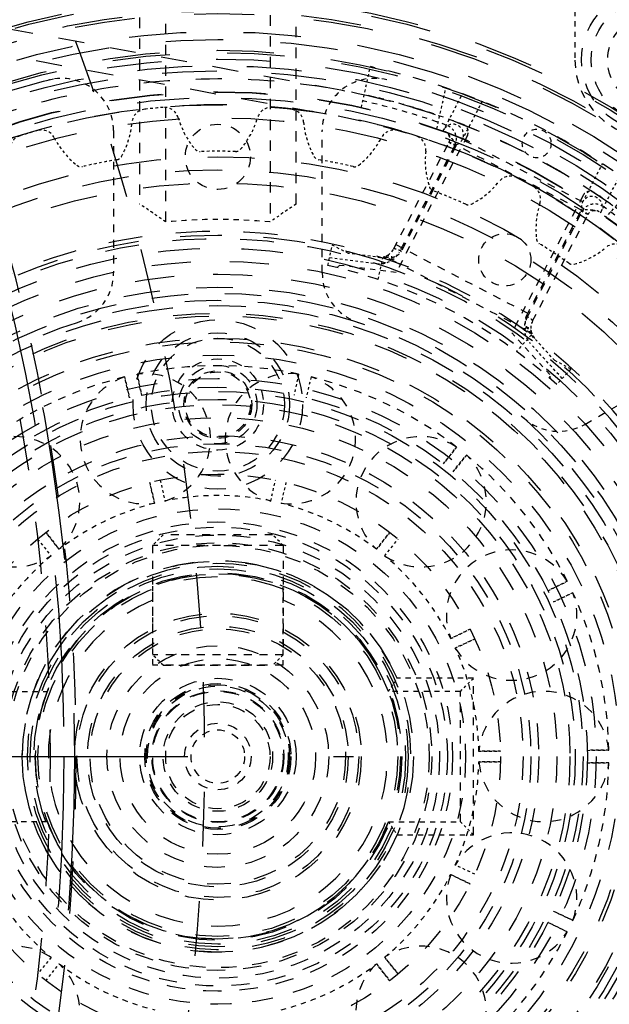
# Model space of a CAD drawing. Header units: millimetres. Extents: x 14186 to 17588, y 1400 to 3805.
# Tile 239 of 256: x 16747 to 16770, y 2711 to 2748. Entities that reach past the tile are written whole.
import ezdxf

# ---------------------------------------------------------------- set-up
doc = ezdxf.new("R2010")
doc.units = ezdxf.units.MM
doc.linetypes.add('CENTER', pattern=[2, 1.25, -0.25, 0.25, -0.25])
doc.linetypes.add('HIDDEN', pattern=[0.2, 0.1, -0.1])
for name, color, linetype in [('DEFAULT_2', 8, 'HIDDEN'), ('INTFCLR_1029324', 7, 'Continuous'), ('INTFCLR_183613', 7, 'Continuous'), ('NONE_142', 7, 'Continuous'), ('NONE_151', 7, 'Continuous'), ('NONE_158', 7, 'Continuous'), ('NONE_162_1', 7, 'Continuous')]:
    doc.layers.add(name, color=color, linetype=linetype)
doc.layers.add('dim', color=82, linetype='Continuous', lineweight=9)
doc.styles.get("Standard").update_dxf_attribs({"font": 'arial.ttf'})
doc.dimstyles.new('ISO-25', dxfattribs={"dimtxt": 2.5, "dimasz": 2.5, "dimexe": 1.25, "dimexo": 0.625, "dimtad": 1, "dimtxsty": 'Standard', "dimcen": 2.5, "dimadec": 0, "dimazin": 0, "dimtfac": 1, "dimtmove": 0, "dimatfit": 3, "dimfxl": 1, "dimarcsym": 0})

# ---------------------------------------------------------------- blocks, each defined once
blk = doc.blocks.new('*D23')
at = {"layer": 'Defpoints', "color": 0, "transparency": 16777216}
for p in [(16478.346, 2911.549), (16873.329, 2528.811)]:
    blk.add_point(p, dxfattribs=at)
at = {"layer": 'dim', "color": 0, "linetype": 'Continuous', "lineweight": -2, "transparency": 16777216}
for p, q in [((16461.111, 2928.25), (16443.875, 2944.952)), ((16478.346, 2911.549), (16873.329, 2528.811)), ((16975.404, 2429.9), (16890.565, 2512.109))]:
    blk.add_line(p, q, dxfattribs=at)
at = {"layer": 'dim', "color": 0, "transparency": 16777216}
for points in [[(16463.894, 2931.123), (16458.327, 2925.378), (16478.346, 2911.549)], [(16893.348, 2514.982), (16887.781, 2509.237), (16873.329, 2528.811)]]:
    blk.add_solid(points, dxfattribs=at)
at = {"layer": 'dim', "color": 0, "transparency": 16777216, "insert": (16956.442, 2477.968), "char_height": 30, "attachment_point": 5, "rotation": 315.902}
blk.add_mtext('360%%D', dxfattribs=at)
blk = doc.blocks.new('*D27')
at = {"layer": 'Defpoints', "color": 0, "transparency": 16777216}
for p in [(17053.851, 3119.687), (16297.825, 2320.672)]:
    blk.add_point(p, dxfattribs=at)
at = {"layer": 'dim', "color": 0, "linetype": 'Continuous', "lineweight": -2, "transparency": 16777216}
for p, q in [((17253.469, 3330.657), (17070.346, 3137.12)), ((16297.825, 2320.672), (17053.851, 3119.687)), ((16281.33, 2303.239), (16264.835, 2285.806))]:
    blk.add_line(p, q, dxfattribs=at)
at = {"layer": 'dim', "color": 0, "transparency": 16777216}
for points in [[(17067.44, 3139.87), (17073.251, 3134.371), (17053.851, 3119.687)], [(16278.424, 2305.989), (16284.235, 2300.49), (16297.825, 2320.672)]]:
    blk.add_solid(points, dxfattribs=at)
at = {"layer": 'dim', "color": 0, "transparency": 16777216, "insert": (17191.287, 3297.171), "char_height": 30, "attachment_point": 5, "rotation": 46.5835}
blk.add_mtext('∅1100', dxfattribs=at)
blk = doc.blocks.new('*D28')
at = {"layer": 'Defpoints', "color": 0, "transparency": 16777216}
for p in [(17217.995, 2998.669), (16133.681, 2441.691)]:
    blk.add_point(p, dxfattribs=at)
at = {"layer": 'dim', "color": 0, "linetype": 'Continuous', "lineweight": -2, "transparency": 16777216}
for p, q in [((17380.14, 3081.958), (17239.343, 3009.635)), ((16133.681, 2441.691), (17217.995, 2998.669)), ((16112.333, 2430.725), (16090.984, 2419.759))]:
    blk.add_line(p, q, dxfattribs=at)
at = {"layer": 'dim', "color": 0, "transparency": 16777216}
for points in [[(17237.515, 3013.193), (17241.17, 3006.077), (17217.995, 2998.669)], [(16110.505, 2434.283), (16114.16, 2427.167), (16133.681, 2441.691)]]:
    blk.add_solid(points, dxfattribs=at)
at = {"layer": 'dim', "color": 0, "transparency": 16777216, "insert": (17310.293, 3070.985), "char_height": 30, "attachment_point": 5, "rotation": 27.1882}
blk.add_mtext('∅1219', dxfattribs=at)

msp = doc.modelspace()

# ---------------------------------------------------------------- linework, layer by layer
for radius in [609.5, 550, 275]:
    msp.add_circle((16675.838, 2720.18), radius)
at = {"layer": 'DEFAULT_2', "color": 8, "linetype": 'HIDDEN', "ltscale": 10}
for p, q in [((16759.55, 2745.734), (16683.147, 2759.822)), ((16682.966, 2758.838), (16759.368, 2744.751))]:
    msp.add_line(p, q, dxfattribs=at)
at = {"layer": 'DEFAULT_2', "color": 8, "linetype": 'HIDDEN', "ltscale": 2}
for p, q in [((16768.53, 2749.18), (16768.53, 2746.893)), ((16761.669, 2738.741), (16759.514, 2739.016)), ((16767.568, 2734.829), (16766.105, 2736.435)), ((16745.738, 2722.68), (16748.299, 2722.68)), ((16748.299, 2717.68), (16745.738, 2717.68))]:
    msp.add_line(p, q, dxfattribs=at)
at = {"layer": 'DEFAULT_2', "color": 8, "linetype": 'HIDDEN', "ltscale": 4}
for p, q in [((16751.838, 2748.522), (16751.838, 2741.369)), ((16752.838, 2740.683), (16752.838, 2748.61)), ((16756.838, 2748.61), (16756.838, 2740.683)), ((16757.838, 2741.369), (16757.838, 2748.522))]:
    msp.add_line(p, q, dxfattribs=at)
at = {"layer": 'DEFAULT_2', "color": 8, "linetype": 'HIDDEN'}
for p, q in [((16760.343, 2745.079), (16760.688, 2746.641)), ((16763.234, 2744.258), (16763.582, 2745.831)), ((16763.478, 2744.172), (16764.222, 2745.603)), ((16764.973, 2745.313), (16764.211, 2743.847)), ((16768.825, 2741.449), (16769.587, 2742.915)), ((16769.511, 2741.035), (16770.256, 2742.467)), ((16770.81, 2742.073), (16769.722, 2740.885)), ((16761.28, 2739.294), (16759.849, 2739.477)), ((16759.12, 2739.318), (16760.939, 2739.086)), ((16767.754, 2735.367), (16766.782, 2736.434)), ((16768.042, 2734.68), (16766.807, 2736.036))]:
    msp.add_line(p, q, dxfattribs=at)
at = {"layer": 'DEFAULT_2', "color": 8, "linetype": 'HIDDEN', "ltscale": 3}
for p, q in [((16750.838, 2744.192), (16750.838, 2738.734)), ((16758.838, 2738.734), (16758.838, 2744.192)), ((16764.403, 2744), (16761.669, 2738.741)), ((16761.579, 2739.652), (16763.699, 2743.73)), ((16763.921, 2743.615), (16761.801, 2739.537)), ((16763.965, 2743.592), (16761.873, 2739.568)), ((16768.776, 2741.136), (16763.983, 2743.628)), ((16768.825, 2741.449), (16764.211, 2743.847)), ((16768.839, 2741.694), (16766.105, 2736.435)), ((16766.665, 2737.077), (16768.757, 2741.101)), ((16766.681, 2737), (16768.801, 2741.078)), ((16766.903, 2736.885), (16769.023, 2740.963)), ((16761.663, 2739.813), (16766.987, 2737.046)), ((16766.615, 2736.563), (16761.481, 2739.232)), ((16768.906, 2732.921), (16773.632, 2735.65))]:
    msp.add_line(p, q, dxfattribs=at)
at = {"layer": 'DEFAULT_2', "color": 8, "linetype": 'HIDDEN', "ltscale": 0.05}
for p, q in [((16763.685, 2744.035), (16763.728, 2743.986)), ((16769.215, 2741.133), (16769.28, 2741.127))]:
    msp.add_line(p, q, dxfattribs=at)
at = {"layer": 'DEFAULT_2', "color": 8, "linetype": 'HIDDEN', "ltscale": 0.2}
for p, q in [((16763.965, 2743.592), (16763.699, 2743.73)), ((16763.983, 2743.628), (16763.708, 2743.748)), ((16769.023, 2740.963), (16768.757, 2741.101)), ((16769.033, 2740.98), (16768.776, 2741.136))]:
    msp.add_line(p, q, dxfattribs=at)
at = {"layer": 'DEFAULT_2', "color": 8, "linetype": 'HIDDEN'}
msp.add_line((16769.509, 2741.036), (16769.51, 2741.036), dxfattribs=at).dxf.unprotected_set("ltscale", 0)
at = {"layer": 'DEFAULT_2', "color": 8, "linetype": 'HIDDEN', "ltscale": 0.04}
msp.add_line((16769.511, 2741.035), (16769.535, 2741.08), dxfattribs=at)
at = {"layer": 'DEFAULT_2', "color": 8, "linetype": 'HIDDEN', "ltscale": 0.6}
for p, q in [((16759.053, 2739.014), (16759.226, 2739.795)), ((16760.982, 2738.476), (16761.167, 2739.309)), ((16766.859, 2736.35), (16766.283, 2735.72)), ((16751.918, 2734.042), (16751.741, 2734.847)), ((16751.741, 2734.847), (16751.918, 2734.042)), ((16757.934, 2734.847), (16757.758, 2734.042)), ((16768.375, 2735.044), (16767.832, 2734.45)), ((16751.264, 2734.738), (16751.454, 2733.937)), ((16751.454, 2733.937), (16751.264, 2734.738)), ((16758.411, 2734.738), (16758.221, 2733.937)), ((16763.483, 2731.403), (16763.991, 2732.05)), ((16763.991, 2732.05), (16763.483, 2731.403)), ((16764.374, 2731.745), (16763.855, 2731.106)), ((16763.855, 2731.106), (16764.374, 2731.745)), ((16752.225, 2730.693), (16752.416, 2729.892)), ((16752.416, 2729.892), (16752.225, 2730.693)), ((16752.63, 2730.786), (16752.806, 2729.981)), ((16756.87, 2729.981), (16757.045, 2730.786)), ((16757.451, 2730.693), (16757.26, 2729.892)), ((16748.754, 2728.129), (16748.247, 2728.778)), ((16748.247, 2728.778), (16748.754, 2728.129)), ((16760.921, 2728.129), (16761.428, 2728.778)), ((16761.428, 2728.778), (16760.921, 2728.129)), ((16747.922, 2728.519), (16748.442, 2727.88)), ((16761.234, 2727.88), (16761.754, 2728.519)), ((16768.235, 2726.903), (16767.496, 2726.54)), ((16767.496, 2726.54), (16768.235, 2726.903)), ((16767.703, 2726.111), (16768.448, 2726.463)), ((16768.448, 2726.463), (16767.703, 2726.111)), ((16763.768, 2724.702), (16764.506, 2725.067)), ((16764.506, 2725.067), (16763.768, 2724.702)), ((16764.687, 2724.692), (16763.941, 2724.342)), ((16763.941, 2724.342), (16764.687, 2724.692)), ((16765.669, 2720.388), (16764.846, 2720.38)), ((16764.846, 2720.38), (16765.669, 2720.388)), ((16769.002, 2720.418), (16769.826, 2720.425)), ((16769.826, 2720.425), (16769.002, 2720.418)), ((16764.846, 2719.98), (16765.669, 2719.972)), ((16765.669, 2719.972), (16764.846, 2719.98)), ((16769.002, 2719.942), (16769.826, 2719.935)), ((16769.826, 2719.935), (16769.002, 2719.942)), ((16764.687, 2715.668), (16763.941, 2716.018)), ((16763.768, 2715.657), (16764.506, 2715.293)), ((16764.506, 2715.293), (16763.768, 2715.657)), ((16768.448, 2713.897), (16767.703, 2714.248)), ((16767.703, 2714.248), (16768.448, 2713.897)), ((16767.496, 2713.82), (16768.235, 2713.456)), ((16768.235, 2713.456), (16767.496, 2713.82)), ((16748.442, 2712.48), (16747.922, 2711.841)), ((16748.247, 2711.582), (16748.754, 2712.231)), ((16760.921, 2712.231), (16761.428, 2711.582)), ((16761.428, 2711.582), (16760.921, 2712.231)), ((16761.754, 2711.841), (16761.234, 2712.48)), ((16761.234, 2712.48), (16761.754, 2711.841))]:
    msp.add_line(p, q, dxfattribs=at)
at = {"layer": 'DEFAULT_2', "color": 8, "linetype": 'HIDDEN', "ltscale": 0.5}
for p, q in [((16759.849, 2739.477), (16759.226, 2739.795)), ((16768.375, 2735.044), (16767.754, 2735.367))]:
    msp.add_line(p, q, dxfattribs=at)
at = {"layer": 'DEFAULT_2', "color": 8, "linetype": 'HIDDEN', "ltscale": 0.1}
for p, q in [((16759.514, 2739.016), (16759.373, 2738.94)), ((16767.587, 2734.669), (16767.568, 2734.829))]:
    msp.add_line(p, q, dxfattribs=at)
at = {"layer": 'DEFAULT_2', "color": 8, "linetype": 'HIDDEN', "ltscale": 0.03}
for p, q in [((16761.28, 2739.294), (16761.285, 2739.331)), ((16766.809, 2736.459), (16766.782, 2736.434))]:
    msp.add_line(p, q, dxfattribs=at)
at = {"layer": 'DEFAULT_2', "color": 8, "linetype": 'HIDDEN', "ltscale": 0.08}
for p, q in [((16761.531, 2739.327), (16761.481, 2739.232)), ((16766.615, 2736.563), (16766.665, 2736.658))]:
    msp.add_line(p, q, dxfattribs=at)
at = {"layer": 'DEFAULT_2', "color": 1, "linetype": 'CENTER', "ltscale": 22.352}
msp.add_line((16591.638, 2720.18), (16760.038, 2720.18), dxfattribs=at)
at = {"layer": 'DEFAULT_2', "color": 8, "linetype": 'HIDDEN', "ltscale": 23}
for radius in [29.1, 29, 28.6, 28.5]:
    msp.add_circle((16754.838, 2720.18), radius, dxfattribs=at)
at = {"layer": 'DEFAULT_2', "color": 8, "linetype": 'HIDDEN', "ltscale": 4}
for centre, radius in [((16771.53, 2746.893), 1.75), ((16754.838, 2743.18), 1.25), ((16754.838, 2733.68), 1.75), ((16754.838, 2733.68), 1.3), ((16754.838, 2733.68), 1.25)]:
    msp.add_circle(centre, radius, dxfattribs=at)
at = {"layer": 'DEFAULT_2', "color": 8, "linetype": 'HIDDEN', "ltscale": 22}
for radius in [27.8, 27.5, 27.086]:
    msp.add_circle((16754.838, 2720.18), radius, dxfattribs=at)
at = {"layer": 'DEFAULT_2', "color": 8, "linetype": 'HIDDEN', "ltscale": 21}
for radius in [26.75, 26.3]:
    msp.add_circle((16754.838, 2720.18), radius, dxfattribs=at)
at = {"layer": 'DEFAULT_2', "color": 8, "linetype": 'HIDDEN', "ltscale": 20}
for radius in [25.5, 25.485, 25.274, 25, 24.5]:
    msp.add_circle((16754.838, 2720.18), radius, dxfattribs=at)
at = {"layer": 'DEFAULT_2', "color": 8, "linetype": 'HIDDEN', "ltscale": 2}
msp.add_circle((16767.061, 2743.693), 0.55, dxfattribs=at)
at = {"layer": 'DEFAULT_2', "color": 8, "linetype": 'HIDDEN', "ltscale": 18}
for radius in [23, 22.5, 22]:
    msp.add_circle((16754.838, 2720.18), radius, dxfattribs=at)
at = {"layer": 'DEFAULT_2', "color": 8, "linetype": 'HIDDEN', "ltscale": 16}
for radius in [20, 19.5]:
    msp.add_circle((16754.838, 2720.18), radius, dxfattribs=at)
at = {"layer": 'DEFAULT_2', "color": 8, "linetype": 'HIDDEN', "ltscale": 3}
msp.add_circle((16765.838, 2739.232), 1, dxfattribs=at)
at = {"layer": 'DEFAULT_2', "color": 8, "linetype": 'HIDDEN', "ltscale": 15}
for radius in [19, 18.5]:
    msp.add_circle((16754.838, 2720.18), radius, dxfattribs=at)
at = {"layer": 'DEFAULT_2', "color": 8, "linetype": 'HIDDEN', "ltscale": 14}
for radius in [18, 17.768, 17.5, 17.3, 7.5, 7.3]:
    msp.add_circle((16754.838, 2720.18), radius, dxfattribs=at)
at = {"layer": 'DEFAULT_2', "color": 8, "linetype": 'HIDDEN', "ltscale": 13}
for radius in [16.9, 16.036, 7]:
    msp.add_circle((16754.838, 2720.18), radius, dxfattribs=at)
at = {"layer": 'DEFAULT_2', "color": 8, "linetype": 'HIDDEN', "ltscale": 7}
for centre, radius in [((16754.838, 2733.68), 2.75), ((16754.838, 2720.18), 9), ((16754.838, 2720.18), 8.8), ((16754.838, 2720.18), 8.5), ((16754.838, 2720.18), 8.2), ((16754.838, 2720.18), 2.75)]:
    msp.add_circle(centre, radius, dxfattribs=at)
at = {"layer": 'DEFAULT_2', "color": 8, "linetype": 'HIDDEN', "ltscale": 6}
for centre, radius in [((16754.838, 2733.68), 2.55), ((16754.838, 2720.18), 8.1), ((16754.838, 2720.18), 2.5)]:
    msp.add_circle(centre, radius, dxfattribs=at)
at = {"layer": 'DEFAULT_2', "color": 8, "linetype": 'HIDDEN', "ltscale": 5}
for centre, radius in [((16754.838, 2733.68), 1.5), ((16754.838, 2720.18), 2)]:
    msp.add_circle(centre, radius, dxfattribs=at)
at = {"layer": 'DEFAULT_2', "color": 8, "linetype": 'HIDDEN', "ltscale": 12}
msp.add_circle((16754.838, 2720.18), 14.5, dxfattribs=at)
at = {"layer": 'DEFAULT_2', "color": 8, "linetype": 'HIDDEN', "ltscale": 11}
for radius in [14.167, 14, 13.7, 13.5]:
    msp.add_circle((16754.838, 2720.18), radius, dxfattribs=at)
at = {"layer": 'DEFAULT_2', "color": 8, "linetype": 'HIDDEN', "ltscale": 10}
for radius in [13, 12.3, 12, 5]:
    msp.add_circle((16754.838, 2720.18), radius, dxfattribs=at)
at = {"layer": 'DEFAULT_2', "color": 8, "linetype": 'HIDDEN', "ltscale": 9}
for radius in [11.7, 10.833, 3.75]:
    msp.add_circle((16754.838, 2720.18), radius, dxfattribs=at)
at = {"layer": 'DEFAULT_2', "color": 8, "linetype": 'HIDDEN', "ltscale": 8}
msp.add_circle((16754.838, 2720.18), 4.25, dxfattribs=at)
at = {"layer": 'DEFAULT_2', "color": 8, "linetype": 'HIDDEN', "ltscale": 21}
msp.add_arc((16675.838, 2720.18), 78.5, 299.23646, 60.76388, dxfattribs=at)
at = {"layer": 'DEFAULT_2', "color": 8, "linetype": 'HIDDEN', "ltscale": 20}
for radius, start, end in [(73.57, 299.2366, 60.78305), (72.584, 299.23646, 60.77676)]:
    msp.add_arc((16675.838, 2720.18), radius, start, end, dxfattribs=at)
at = {"layer": 'DEFAULT_2', "color": 8, "linetype": 'HIDDEN', "ltscale": 5}
msp.add_arc((16754.838, 2720.18), 27.1, 47.5323, 77.5323, dxfattribs=at)
at = {"layer": 'DEFAULT_2', "color": 8, "linetype": 'HIDDEN', "ltscale": 3}
for centre, radius, start, end in [((16771.53, 2746.893), 3, 180, 270), ((16754.838, 2720.18), 14.99, 78.0779, 101.9221), ((16754.838, 2720.18), 14.99, 103.7922, 127.6364), ((16754.838, 2720.18), 14.99, 52.3636, 76.2078), ((16754.838, 2720.18), 14.99, 26.6493, 50.4935), ((16754.838, 2720.18), 14.99, 0.935, 24.7793), ((16754.838, 2720.18), 14.99, 335.2208, 359.065), ((16754.838, 2720.18), 14.99, 309.5065, 333.3507)]:
    msp.add_arc(centre, radius, start, end, dxfattribs=at)
at = {"layer": 'DEFAULT_2', "color": 8, "linetype": 'HIDDEN', "ltscale": 2}
for centre, radius, start, end in [((16748.838, 2744.192), 2, 0, 104.0297), ((16760.838, 2744.192), 2, 75.9703, 180), ((16754.838, 2720.18), 26, 68.7871, 77.5323), ((16754.838, 2720.18), 25.75, 70.0569, 77.5323), ((16754.838, 2720.18), 26, 47.5323, 56.2775), ((16754.838, 2720.18), 25.75, 47.5323, 55.0077), ((16754.838, 2720.18), 20.6, 84.4285, 95.5715), ((16748.838, 2738.734), 2, 287.9202, 0), ((16760.838, 2738.734), 2, 180, 252.0798), ((16767.906, 2734.653), 2, 227.9202, 300), ((16754.838, 2720.18), 10.01, 78.287, 101.7129), ((16754.838, 2720.18), 10.01, 104.0013, 127.4272), ((16754.838, 2720.18), 10.01, 52.5728, 75.9987), ((16754.838, 2720.18), 10.01, 129.7156, 153.1415), ((16754.838, 2720.18), 10.01, 26.8585, 50.2844), ((16754.838, 2720.18), 10.01, 1.1442, 24.5701), ((16754.838, 2720.18), 10.01, 335.4299, 358.8558), ((16754.838, 2720.18), 10.01, 206.8585, 230.2844), ((16754.838, 2720.18), 10.01, 309.7156, 333.1415), ((16754.838, 2720.18), 10.01, 232.5728, 255.9987), ((16754.838, 2720.18), 10.01, 284.0013, 307.4272)]:
    msp.add_arc(centre, radius, start, end, dxfattribs=at)
at = {"layer": 'DEFAULT_2', "color": 8, "linetype": 'HIDDEN', "ltscale": 9}
for radius in [25.985, 24.985]:
    msp.add_arc((16754.838, 2720.18), radius, 280.4472, 79.5528, dxfattribs=at)
at = {"layer": 'DEFAULT_2', "color": 8, "linetype": 'HIDDEN', "ltscale": 0.5}
for centre, radius, start, end in [((16754.838, 2720.18), 24.985, 94.8097, 96.4393), ((16752.789, 2744.529), 0.55, 16.153, 94.8097), ((16756.887, 2744.529), 0.55, 85.1893, 163.846), ((16754.838, 2720.18), 24.985, 83.5597, 85.1893), ((16752.097, 2744.461), 0.55, 96.4393, 175.096), ((16757.579, 2744.461), 0.55, 4.903, 83.5597), ((16747.413, 2743.46), 0.55, 107.6893, 186.346), ((16754.838, 2720.18), 24.985, 106.0597, 107.6893), ((16748.078, 2743.661), 0.55, 27.403, 106.0597), ((16761.598, 2743.661), 0.55, 73.9393, 152.596), ((16762.263, 2743.459), 0.55, 353.653, 72.3097), ((16766.049, 2741.891), 0.55, 62.6893, 141.346), ((16766.662, 2741.564), 0.55, 342.403, 61.0597), ((16770.069, 2739.287), 0.55, 51.4393, 130.0939), ((16761.047, 2739.929), 0.6, 262.7323, 332.5323), ((16767.435, 2736.608), 0.6, 152.5323, 222.3323)]:
    msp.add_arc(centre, radius, start, end, dxfattribs=at)
at = {"layer": 'DEFAULT_2', "color": 8, "linetype": 'HIDDEN'}
for centre, radius, start, end in [((16756.463, 2745.593), 3.275, 196.153, 220.3353), ((16753.213, 2745.593), 3.275, 319.6637, 343.846), ((16748.286, 2744.788), 3.275, 330.9137, 355.096), ((16761.39, 2744.788), 3.275, 184.903, 209.0782), ((16763.856, 2744.031), 0.4, 289.5581, 152.377), ((16751.474, 2745.422), 3.275, 207.403, 231.5805), ((16758.202, 2745.422), 3.275, 308.4137, 332.596), ((16754.838, 2720.18), 23.215, 88.3276, 91.6714), ((16766.064, 2743.037), 3.275, 173.653, 197.8282), ((16754.838, 2720.18), 23.215, 99.5879, 102.9122), ((16754.838, 2720.18), 23.215, 77.0885, 80.4121), ((16763.062, 2744.28), 3.275, 297.1637, 321.346), ((16754.838, 2720.18), 23.215, 65.8381, 69.1621), ((16769.179, 2741.264), 0.4, 332.6876, 195.5064), ((16770.308, 2740.407), 3.275, 162.403, 186.5782), ((16754.838, 2720.18), 23.215, 54.588, 57.9121), ((16767.606, 2742.213), 3.275, 285.9137, 310.0964)]:
    msp.add_arc(centre, radius, start, end, dxfattribs=at)
at = {"layer": 'DEFAULT_2', "color": 8, "linetype": 'HIDDEN', "ltscale": 0.7}
for centre, radius, start, end in [((16763.433, 2743.869), 0.55, 332.5323, 70.0569), ((16769.289, 2740.824), 0.55, 55.0077, 152.5323), ((16761.047, 2739.929), 0.85, 262.7323, 332.5323), ((16767.435, 2736.608), 0.85, 152.5323, 222.3323)]:
    msp.add_arc(centre, radius, start, end, dxfattribs=at)
at = {"layer": 'DEFAULT_2', "color": 8, "linetype": 'HIDDEN', "ltscale": 0.4}
for centre, start, end in [((16764.137, 2744.139), 332.5323, 68.7871), ((16763.433, 2743.869), 332.5323, 70.0569), ((16769.106, 2741.556), 56.2775, 152.5323), ((16769.289, 2740.824), 55.0077, 152.5323)]:
    msp.add_arc(centre, 0.3, start, end, dxfattribs=at)
at = {"layer": 'DEFAULT_2', "color": 8, "linetype": 'HIDDEN', "ltscale": 0.02}
for centre, radius, start, end in [((16765.003, 2745.174), 1.742, 219.7364, 220.8377), ((16763.825, 2743.684), 0.167, 340.4844, 349.8966), ((16768.904, 2741.046), 0.156, 134.8308, 144.9192), ((16769.455, 2742.859), 1.742, 264.2269, 265.3282)]:
    msp.add_arc(centre, radius, start, end, dxfattribs=at)
at = {"layer": 'DEFAULT_2', "color": 8, "linetype": 'HIDDEN', "ltscale": 0.01}
for centre, start, end in [((16763.772, 2744.124), 217.0932, 226.1568), ((16769.304, 2741.248), 258.9078, 267.9714)]:
    msp.add_arc(centre, 0.124, start, end, dxfattribs=at)
at = {"layer": 'DEFAULT_2', "color": 8, "linetype": 'HIDDEN', "ltscale": 0.03}
for centre, start, end in [((16763.433, 2743.869), 332.5323, 336.3472), ((16769.289, 2740.824), 148.7174, 152.5323)]:
    msp.add_arc(centre, 0.6, start, end, dxfattribs=at)
at = {"layer": 'DEFAULT_2', "color": 8, "linetype": 'HIDDEN', "ltscale": 0.2}
for centre, radius, start, end in [((16750.93, 2743.317), 0.25, 279.4844, 330.9137), ((16754.157, 2743.635), 0.25, 220.3353, 270.8073), ((16755.519, 2743.635), 0.25, 269.1886, 319.6637), ((16758.746, 2743.317), 0.25, 208.9933, 260.4229), ((16749.594, 2743.052), 0.25, 231.5223, 282.9122), ((16760.082, 2743.051), 0.25, 256.93, 308.4137), ((16763.185, 2742.11), 0.25, 197.7433, 249.1729), ((16764.443, 2741.589), 0.25, 245.7127, 297.1637), ((16767.303, 2740.06), 0.25, 186.4933, 237.9229), ((16761.204, 2738.699), 0.6, 62.5323, 82.7323), ((16768.435, 2739.304), 0.25, 234.471, 285.9137), ((16766.338, 2736.03), 0.6, 42.3323, 62.5323)]:
    msp.add_arc(centre, radius, start, end, dxfattribs=at)
at = {"layer": 'DEFAULT_2', "color": 8, "linetype": 'HIDDEN', "ltscale": 4}
for centre, radius, start, end in [((16754.838, 2720.18), 19.3, 47.6807, 77.3839), ((16752.056, 2732.366), 2.5, 287.4431, 97.2419), ((16757.619, 2732.366), 2.5, 82.7581, 252.557), ((16752.056, 2732.366), 2.5, 108.4724, 278.2712), ((16757.619, 2732.366), 2.5, 261.7288, 71.5276), ((16747.044, 2729.953), 2.5, 313.1574, 122.9562), ((16762.631, 2729.953), 2.5, 57.0438, 226.8427), ((16747.044, 2729.953), 2.5, 134.1867, 303.9855), ((16762.631, 2729.953), 2.5, 236.0146, 45.8133), ((16766.1, 2725.603), 2.5, 31.3295, 201.1283), ((16766.1, 2725.603), 2.5, 210.3002, 20.0991), ((16767.338, 2720.18), 2.5, 5.6152, 175.414), ((16767.338, 2720.18), 2.5, 184.5859, 354.3847), ((16766.1, 2714.756), 2.5, 339.901, 149.6998), ((16766.1, 2714.756), 2.5, 158.8716, 328.6705), ((16747.044, 2710.407), 2.5, 56.0145, 225.8133), ((16762.631, 2710.407), 2.5, 314.1866, 123.9855), ((16747.044, 2710.407), 2.5, 237.0438, 46.8426), ((16762.631, 2710.407), 2.5, 133.1574, 302.9562)]:
    msp.add_arc(centre, radius, start, end, dxfattribs=at)
at = {"layer": 'DEFAULT_2', "color": 8, "linetype": 'HIDDEN', "ltscale": 13}
msp.add_arc((16754.838, 2720.18), 7.4, 199.7447, 160.2543, dxfattribs=at)
at = {"layer": 'DEFAULT_2', "color": 8, "linetype": 'HIDDEN', "ltscale": 0.9}
for centre, start_param, end_param in [((16712.615, 2720.18), 0.704238, 0.733019), ((16797.06, 2720.18), 2.408574, 2.437355)]:
    msp.add_ellipse(centre, major_axis=(52.778, 0), ratio=0.6, start_param=start_param, end_param=end_param, dxfattribs=at)
at = {"layer": 'DEFAULT_2', "color": 8, "linetype": 'HIDDEN', "ltscale": 10}
for points in [[(16728.838, 2720.18), (16728.839, 2721.879), (16729.089, 2724.438), (16729.917, 2727.739), (16731.064, 2730.945), (16733.08, 2734.718), (16735.794, 2738.024), (16738.317, 2740.31), (16741.052, 2742.339), (16744.824, 2744.356), (16749.733, 2745.845), (16754.838, 2746.348), (16759.943, 2745.844), (16764.851, 2744.356), (16768.624, 2742.339), (16771.358, 2740.31), (16773.881, 2738.024), (16776.596, 2734.718), (16778.611, 2730.945), (16779.758, 2727.739), (16780.586, 2724.438), (16780.836, 2721.879), (16780.838, 2720.18)], [(16780.838, 2720.18), (16780.837, 2718.481), (16780.586, 2715.922), (16779.758, 2712.62), (16778.611, 2709.415), (16776.596, 2705.642), (16773.881, 2702.336), (16771.358, 2700.049), (16768.624, 2698.021), (16764.851, 2696.004), (16759.943, 2694.515), (16754.838, 2694.012), (16749.732, 2694.515), (16744.824, 2696.004), (16741.051, 2698.021), (16738.317, 2700.049), (16735.794, 2702.336), (16733.08, 2705.642), (16731.064, 2709.415), (16729.917, 2712.62), (16729.089, 2715.922), (16728.84, 2718.481), (16728.838, 2720.18)]]:
    msp.add_open_spline(points, degree=3, knots=[0, 0, 0, 0, 0.062483, 0.09376, 0.125037, 0.187518, 0.25, 0.281279, 0.312557, 0.375039, 0.43752, 0.500001, 0.562482, 0.624963, 0.687444, 0.718722, 0.75, 0.812481, 0.874961, 0.906239, 0.937516, 1, 1, 1, 1], dxfattribs=at)
at = {"layer": 'DEFAULT_2', "color": 8, "linetype": 'HIDDEN', "ltscale": 0.04}
for points, knots in [([(16763.691, 2744.021), (16763.694, 2744.018), (16763.703, 2744.003), (16763.717, 2743.992), (16763.728, 2743.986)], [0, 0, 0, 0, 0.239439, 1, 1, 1, 1]), ([(16769.215, 2741.133), (16769.219, 2741.131), (16769.235, 2741.125), (16769.253, 2741.123), (16769.265, 2741.124)], [0, 0, 0, 0, 0.264909, 1, 1, 1, 1])]:
    msp.add_open_spline(points, degree=3, knots=knots, dxfattribs=at)
at = {"layer": 'DEFAULT_2', "color": 8, "linetype": 'HIDDEN', "ltscale": 0.3}
for points, knots in [([(16763.974, 2743.649), (16763.946, 2743.713), (16763.863, 2743.827), (16763.773, 2743.933), (16763.728, 2743.986)], [0, 0, 0, 0, 0.499652, 1, 1, 1, 1]), ([(16769.215, 2741.133), (16769.146, 2741.139), (16769.008, 2741.152), (16768.867, 2741.155), (16768.799, 2741.141)], [0, 0, 0, 0, 0.500336, 1, 1, 1, 1]), ([(16761.531, 2739.327), (16761.596, 2739.342), (16761.695, 2739.379), (16761.809, 2739.469), (16761.855, 2739.532), (16761.873, 2739.568)], [0, 0, 0, 0, 0.463281, 0.722542, 1, 1, 1, 1]), ([(16766.665, 2737.077), (16766.647, 2737.043), (16766.622, 2736.971), (16766.612, 2736.827), (16766.639, 2736.722), (16766.665, 2736.658)], [0, 0, 0, 0, 0.264843, 0.521073, 1, 1, 1, 1])]:
    msp.add_open_spline(points, degree=3, knots=knots, dxfattribs=at)
at = {"layer": 'DEFAULT_2', "color": 8, "linetype": 'HIDDEN', "ltscale": 0.01}
for points in [[(16763.974, 2743.649), (16763.979, 2743.651), (16763.984, 2743.653), (16763.99, 2743.655)], [(16768.794, 2741.157), (16768.795, 2741.152), (16768.797, 2741.146), (16768.799, 2741.141)]]:
    msp.add_open_spline(points, degree=3, dxfattribs=at)
at = {"layer": 'DEFAULT_2', "color": 8, "linetype": 'HIDDEN', "ltscale": 0.2}
for points, knots in [([(16761.294, 2739.382), (16761.311, 2739.39), (16761.351, 2739.4), (16761.437, 2739.393), (16761.497, 2739.357), (16761.531, 2739.327)], [0, 0, 0, 0, 0.224919, 0.468777, 1, 1, 1, 1]), ([(16761.579, 2739.652), (16761.584, 2739.661), (16761.61, 2739.664), (16761.641, 2739.659), (16761.68, 2739.649), (16761.725, 2739.634), (16761.791, 2739.608), (16761.841, 2739.585), (16761.873, 2739.568)], [0, 0, 0, 0, 0.097661, 0.192849, 0.320788, 0.475683, 0.647846, 1, 1, 1, 1]), ([(16760.971, 2739.334), (16760.997, 2739.331), (16761.102, 2739.32), (16761.207, 2739.322), (16761.285, 2739.331)], [0, 0, 0, 0, 0.25295, 1, 1, 1, 1]), ([(16761.285, 2739.331), (16761.327, 2739.332), (16761.409, 2739.329), (16761.491, 2739.326), (16761.531, 2739.327)], [0, 0, 0, 0, 0.517363, 1, 1, 1, 1]), ([(16766.665, 2737.077), (16766.697, 2737.06), (16766.745, 2737.033), (16766.805, 2736.994), (16766.843, 2736.966), (16766.873, 2736.939), (16766.895, 2736.916), (16766.908, 2736.894), (16766.903, 2736.885)], [0, 0, 0, 0, 0.352154, 0.524317, 0.679212, 0.807151, 0.902339, 1, 1, 1, 1]), ([(16766.665, 2736.658), (16766.686, 2736.625), (16766.736, 2736.56), (16766.785, 2736.494), (16766.809, 2736.459)], [0, 0, 0, 0, 0.482639, 1, 1, 1, 1]), ([(16766.665, 2736.658), (16766.709, 2736.648), (16766.772, 2736.619), (16766.828, 2736.553), (16766.842, 2736.515), (16766.846, 2736.496)], [0, 0, 0, 0, 0.531223, 0.775081, 1, 1, 1, 1]), ([(16766.809, 2736.459), (16766.822, 2736.437), (16766.875, 2736.346), (16766.939, 2736.262), (16766.992, 2736.204)], [0, 0, 0, 0, 0.246471, 1, 1, 1, 1])]:
    msp.add_open_spline(points, degree=3, knots=knots, dxfattribs=at)
at = {"layer": 'DEFAULT_2', "color": 8, "linetype": 'HIDDEN', "ltscale": 0.08}
for points, knots in [([(16761.182, 2739.344), (16761.19, 2739.346), (16761.225, 2739.351), (16761.261, 2739.343), (16761.285, 2739.331)], [0, 0, 0, 0, 0.241176, 1, 1, 1, 1]), ([(16766.809, 2736.459), (16766.817, 2736.455), (16766.846, 2736.435), (16766.87, 2736.407), (16766.879, 2736.383)], [0, 0, 0, 0, 0.263579, 1, 1, 1, 1])]:
    msp.add_open_spline(points, degree=3, knots=knots, dxfattribs=at)
at = {"layer": 'INTFCLR_1029324', "color": 8, "linetype": 'HIDDEN', "ltscale": 2}
for p, q in [((16764.638, 2723.18), (16761.712, 2723.18)), ((16764.138, 2722.68), (16761.376, 2722.68)), ((16761.376, 2717.68), (16764.138, 2717.68)), ((16761.712, 2717.18), (16764.638, 2717.18))]:
    msp.add_line(p, q, dxfattribs=at)
at = {"layer": 'INTFCLR_1029324', "color": 8, "linetype": 'HIDDEN', "ltscale": 0.5}
for p, q in [((16764.138, 2722.68), (16764.638, 2723.18)), ((16764.138, 2717.68), (16764.638, 2717.18))]:
    msp.add_line(p, q, dxfattribs=at)
at = {"layer": 'INTFCLR_1029324', "color": 8, "linetype": 'HIDDEN', "ltscale": 3}
for p, q in [((16764.638, 2717.18), (16764.638, 2723.18)), ((16764.138, 2717.68), (16764.138, 2722.68))]:
    msp.add_line(p, q, dxfattribs=at)
at = {"layer": 'INTFCLR_1029324', "color": 8, "linetype": 'HIDDEN', "ltscale": 14}
for radius in [17.5, 17]:
    msp.add_circle((16754.838, 2720.18), radius, dxfattribs=at)
at = {"layer": 'INTFCLR_1029324', "color": 8, "linetype": 'HIDDEN', "ltscale": 8}
msp.add_circle((16754.838, 2733.68), 3.25, dxfattribs=at)
at = {"layer": 'INTFCLR_1029324', "color": 8, "linetype": 'HIDDEN', "ltscale": 4}
msp.add_circle((16754.838, 2733.68), 1.75, dxfattribs=at)
at = {"layer": 'INTFCLR_1029324', "color": 8, "linetype": 'HIDDEN', "ltscale": 7}
msp.add_circle((16754.838, 2720.18), 2.75, dxfattribs=at)
at = {"layer": 'INTFCLR_1029324', "color": 8, "linetype": 'HIDDEN', "ltscale": 12}
for radius, start, end in [(7.5, 23.5777, 336.4213), (7, 20.9243, 339.0747)]:
    msp.add_arc((16754.838, 2720.18), radius, start, end, dxfattribs=at)
at = {"layer": 'INTFCLR_1029324', "color": 8, "linetype": 'HIDDEN', "ltscale": 0.4}
for points, knots in [([(16761.376, 2722.68), (16761.405, 2722.721), (16761.518, 2722.887), (16761.629, 2723.054), (16761.712, 2723.18)], [0, 0, 0, 0, 0.2506, 1, 1, 1, 1]), ([(16761.376, 2717.68), (16761.405, 2717.638), (16761.518, 2717.473), (16761.629, 2717.306), (16761.712, 2717.18)], [0, 0, 0, 0, 0.250601, 1, 1, 1, 1])]:
    msp.add_open_spline(points, degree=3, knots=knots, dxfattribs=at)
at = {"layer": 'INTFCLR_183613', "color": 8, "linetype": 'HIDDEN', "ltscale": 59}
msp.add_circle((16675.838, 2720.18), 73.5, dxfattribs=at)
at = {"layer": 'INTFCLR_183613', "color": 8, "linetype": 'HIDDEN', "ltscale": 58}
msp.add_circle((16675.838, 2720.18), 73.1, dxfattribs=at)
at = {"layer": 'NONE_142', "color": 8, "linetype": 'HIDDEN', "ltscale": 2}
msp.add_line((16768.53, 2749.18), (16768.53, 2746.893), dxfattribs=at)
at = {"layer": 'NONE_142', "color": 8, "linetype": 'HIDDEN', "ltscale": 22}
msp.add_circle((16754.838, 2720.18), 27, dxfattribs=at)
at = {"layer": 'NONE_142', "color": 8, "linetype": 'HIDDEN', "ltscale": 21}
msp.add_circle((16754.838, 2720.18), 26.5, dxfattribs=at)
at = {"layer": 'NONE_142', "color": 8, "linetype": 'HIDDEN', "ltscale": 3}
msp.add_arc((16771.53, 2746.893), 3, 180, 270, dxfattribs=at)
at = {"layer": 'NONE_142', "color": 8, "linetype": 'HIDDEN', "ltscale": 17}
msp.add_arc((16754.838, 2720.18), 25, 26.8721, 333.1279, dxfattribs=at)
at = {"layer": 'NONE_142', "color": 8, "linetype": 'HIDDEN', "ltscale": 13}
for radius, start, end in [(20.141, 31.7135, 328.2865), (19.853, 31.2523, 328.7477)]:
    msp.add_arc((16754.838, 2720.18), radius, start, end, dxfattribs=at)
at = {"layer": 'NONE_151', "color": 8, "linetype": 'HIDDEN', "ltscale": 7}
msp.add_circle((16771.53, 2746.893), 2.75, dxfattribs=at)
at = {"layer": 'NONE_151', "color": 8, "linetype": 'HIDDEN', "ltscale": 6}
msp.add_circle((16771.53, 2746.893), 2.375, dxfattribs=at)
at = {"layer": 'NONE_158', "color": 8, "linetype": 'HIDDEN', "ltscale": 2}
for p, q in [((16752.338, 2726.718), (16752.338, 2723.68)), ((16757.338, 2723.68), (16757.338, 2726.718))]:
    msp.add_line(p, q, dxfattribs=at)
at = {"layer": 'NONE_158', "color": 8, "linetype": 'HIDDEN', "ltscale": 3}
msp.add_line((16757.338, 2723.68), (16752.338, 2723.68), dxfattribs=at)
at = {"layer": 'NONE_158', "color": 8, "linetype": 'HIDDEN', "ltscale": 13}
for radius in [15.9, 7, 6.9]:
    msp.add_circle((16754.838, 2720.18), radius, dxfattribs=at)
at = {"layer": 'NONE_158', "color": 8, "linetype": 'HIDDEN', "ltscale": 12}
msp.add_circle((16754.838, 2720.18), 15.4, dxfattribs=at)
at = {"layer": 'NONE_158', "color": 8, "linetype": 'HIDDEN', "ltscale": 8}
msp.add_circle((16754.838, 2720.18), 9.5, dxfattribs=at)
at = {"layer": 'NONE_158', "color": 8, "linetype": 'HIDDEN', "ltscale": 14}
for radius in [7.5, 7.2, 7.05]:
    msp.add_circle((16754.838, 2720.18), radius, dxfattribs=at)
at = {"layer": 'NONE_158', "color": 8, "linetype": 'HIDDEN', "ltscale": 11}
msp.add_circle((16754.838, 2720.18), 5.5, dxfattribs=at)
at = {"layer": 'NONE_158', "color": 8, "linetype": 'HIDDEN', "ltscale": 10}
for radius in [5.4, 5]:
    msp.add_circle((16754.838, 2720.18), radius, dxfattribs=at)
at = {"layer": 'NONE_158', "color": 8, "linetype": 'HIDDEN', "ltscale": 9}
msp.add_circle((16754.838, 2720.18), 4.9, dxfattribs=at)
at = {"layer": 'NONE_158', "color": 8, "linetype": 'HIDDEN', "ltscale": 7}
for radius in [3, 2.8]:
    msp.add_circle((16754.838, 2720.18), radius, dxfattribs=at)
at = {"layer": 'NONE_158', "color": 8, "linetype": 'HIDDEN', "ltscale": 6}
for radius in [2.7, 2.525]:
    msp.add_circle((16754.838, 2720.18), radius, dxfattribs=at)
at = {"layer": 'NONE_158', "color": 8, "linetype": 'HIDDEN', "ltscale": 5}
msp.add_circle((16754.838, 2720.18), 2.1, dxfattribs=at)
at = {"layer": 'NONE_158', "color": 8, "linetype": 'HIDDEN', "ltscale": 4}
msp.add_circle((16754.838, 2720.18), 1.275, dxfattribs=at)
at = {"layer": 'NONE_158', "color": 8, "linetype": 'HIDDEN', "ltscale": 3}
msp.add_circle((16754.838, 2720.18), 1.025, dxfattribs=at)
at = {"layer": 'NONE_158', "color": 8, "linetype": 'HIDDEN', "ltscale": 11}
msp.add_arc((16754.838, 2720.18), 6.5, 112.6199, 67.3801, dxfattribs=at)
at = {"layer": 'NONE_162_1', "color": 8, "linetype": 'HIDDEN', "ltscale": 0.4}
for p, q in [((16752.738, 2728.68), (16752.338, 2728.28)), ((16757.338, 2728.28), (16756.938, 2728.68)), ((16752.738, 2723.68), (16752.338, 2724.08)), ((16757.338, 2724.08), (16756.938, 2723.68))]:
    msp.add_line(p, q, dxfattribs=at)
at = {"layer": 'NONE_162_1', "color": 8, "linetype": 'HIDDEN', "ltscale": 3}
for p, q in [((16756.938, 2728.68), (16752.738, 2728.68)), ((16757.338, 2728.28), (16752.338, 2728.28)), ((16752.338, 2728.28), (16752.338, 2724.08)), ((16757.338, 2728.28), (16757.338, 2724.08)), ((16757.338, 2724.08), (16752.338, 2724.08)), ((16752.738, 2723.68), (16756.938, 2723.68))]:
    msp.add_line(p, q, dxfattribs=at)

# ---------------------------------------------------------------- dimensions: what is measured, and where the dimension line sits
at = {"layer": 'dim'}
dim = msp.add_diameter_dim_2p(p1=(16297.825, 2320.672), p2=(17053.851, 3119.687), dimstyle='ISO-25', override={"dimtxt": 30, "dimasz": 24, "dimexe": 5.997, "dimexo": 5.997, "dimgap": 5.997, "dimdsep": 46, "dimarcsym": 1}, dxfattribs=at)
dim.commit()
dim.dimension.update_dxf_attribs({"geometry": '*D27', "text_midpoint": (17207.379, 3281.945), "dimtype": 131})
dim = msp.add_diameter_dim_2p(p1=(16133.681, 2441.691), p2=(17217.995, 2998.669), dimstyle='ISO-25', override={"dimtxt": 30, "dimasz": 24, "dimexe": 5.997, "dimexo": 5.997, "dimgap": 5.997, "dimdsep": 46, "dimarcsym": 1}, dxfattribs=at)
dim.commit()
dim.dimension.update_dxf_attribs({"geometry": '*D28', "text_midpoint": (17310.293, 3070.985)})
dim = msp.add_diameter_dim_2p(p1=(16478.346, 2911.549), p2=(16873.329, 2528.811), text='360%%D', dimstyle='ISO-25', override={"dimtxt": 30, "dimasz": 24, "dimexe": 5.997, "dimexo": 5.997, "dimgap": 5.997, "dimdsep": 46, "dimarcsym": 1}, dxfattribs=at)
dim.commit()
dim.dimension.update_dxf_attribs({"geometry": '*D23', "text_midpoint": (16956.442, 2477.968)})

doc.saveas('drawing.dxf')
